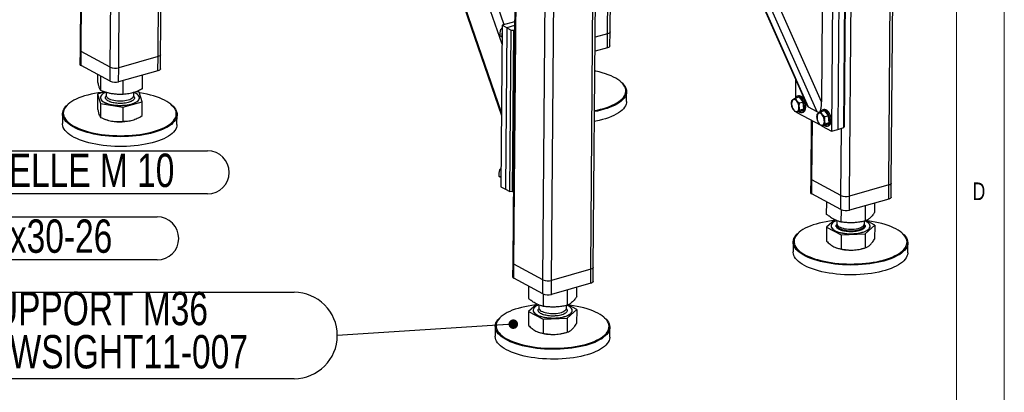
# Model space of a CAD drawing. Header units: millimetres. Extents: x 5 to 589, y 5 to 415.
# Tile 32 of 42: x 486 to 589, y 214 to 253. Entities that reach past the tile are written whole.
import ezdxf

# ---------------------------------------------------------------- set-up
doc = ezdxf.new("R2010")
doc.units = ezdxf.units.MM
doc.layers.add('NOTES', color=6, linetype='Continuous')
doc.layers.add('TRAIT-FORT', color=4, linetype='Continuous', lineweight=25)
doc.styles.add('SLDTEXTSTYLE0', font='TXT', dxfattribs={"width": 0.75})
doc.dimstyles.new('SLDDIMSTYLE2', dxfattribs={"dimtxt": 0.18, "dimasz": 1, "dimexe": 0, "dimexo": 0.0625, "dimgap": 0, "dimtad": 0, "dimtih": 1, "dimtoh": 1, "dimdec": 0, "dimrnd": 1e-09, "dimzin": 0, "dimdsep": 46, "dimtxsty": 'Standard', "dimblk1": 'DOT', "dimblk2": 'DOT', "dimsah": 1, "dimcen": 0.09, "dimadec": 0, "dimazin": 0, "dimtfac": 1, "dimtdec": 0, "dimtofl": 0, "dimtmove": 0, "dimatfit": 3, "dimldrblk": 'DOT', "dimfxl": 1, "dimfrac": 2, "dimtolj": 1, "dimtzin": 0, "dimarcsym": 0})

# ---------------------------------------------------------------- blocks, each defined once
blk = doc.blocks.new('SW_NOTE_20')
at = {"layer": 'NOTES', "color": 0}
for p, q in [((-47.17, 4.53), (-4.53, 4.53)), ((-4.53, -4.53), (-47.17, -4.53))]:
    blk.add_line(p, q, dxfattribs=at)
for centre, start, end in [((-47.17, 0), 90, 270), ((-4.53, 0), 270, 90)]:
    blk.add_arc(centre, 4.53, start, end, dxfattribs=at)
at = {"layer": 'NOTES', "color": 0, "char_height": 3.5, "attachment_point": 2, "style": 'SLDTEXTSTYLE0'}
for s, insert in [('SUPPORT M36', (-25.93, 4.58)), ('FAU-WSIGHT11-007', (-25.94, 0.05))]:
    blk.add_mtext(s, dxfattribs=dict(at, insert=insert))
blk = doc.blocks.new('_Dot')
at = {"color": 0, "linetype": 'ByBlock', "lineweight": -2}
blk.add_line((-0.5, 0), (-1, 0), dxfattribs=at)
at = {"color": 0, "linetype": 'ByBlock', "const_width": 0.5}
blk.add_lwpolyline([(-0.25, 0, 1), (0.25, 0, 1)], format="xyb", close=True, dxfattribs=at)
blk = doc.blocks.new('SW_NOTE_21')
at = {"layer": 'NOTES', "color": 0}
for p, q in [((0, 0.05), (37.23, 0.05)), ((37.23, -4.48), (0, -4.48))]:
    blk.add_line(p, q, dxfattribs=at)
for centre, start, end in [((0, -2.22), 90, 270), ((37.23, -2.22), 270, 90)]:
    blk.add_arc(centre, 2.26, start, end, dxfattribs=at)
at = {"layer": 'NOTES', "color": 0, "insert": (18.68, -0.23), "char_height": 3.5, "attachment_point": 2, "style": 'SLDTEXTSTYLE0'}
blk.add_mtext('VIS H M10x30-26', dxfattribs=at)
blk = doc.blocks.new('SW_NOTE_22')
at = {"layer": 'NOTES', "color": 0}
for p, q in [((0, 0.05), (34.34, 0.05)), ((34.34, -4.48), (0, -4.48))]:
    blk.add_line(p, q, dxfattribs=at)
for centre, start, end in [((0, -2.22), 90, 270), ((34.34, -2.22), 270, 90)]:
    blk.add_arc(centre, 2.26, start, end, dxfattribs=at)
at = {"layer": 'NOTES', "color": 0, "insert": (17.01, -0.25), "char_height": 3.5, "attachment_point": 2, "style": 'SLDTEXTSTYLE0'}
blk.add_mtext('RONDELLE M 10', dxfattribs=at)

msp = doc.modelspace()

# ---------------------------------------------------------------- linework, layer by layer
at = {"color": 7, "linetype": 'Continuous', "lineweight": 18}
for p, q in [((589, 5), (589, 415)), ((584, 10), (584, 410))]:
    msp.add_line(p, q, dxfattribs=at)
at = {"layer": 'TRAIT-FORT', "color": 4, "linetype": 'Continuous', "lineweight": 25}
for p, q in [((492.608, 306.239), (492.167, 250.039)), ((492.292, 249.888), (492.734, 306.171)), ((500.346, 249.358), (500.79, 305.85)), ((500.606, 249.558), (501.048, 305.839)), ((495.332, 248.251), (495.773, 304.382)), ((496.227, 248.192), (496.673, 304.949)), ((518.021, 296.522), (536.318, 243.197)), ((536.321, 243.516), (518.158, 296.449)), ((536.377, 250.678), (521.242, 294.789)), ((536.618, 252.707), (522.392, 294.17)), ((576.897, 235.904), (577.34, 292.396)), ((577.157, 236.103), (577.599, 292.385)), ((572.778, 234.737), (573.223, 291.494)), ((569.405, 243.566), (550.531, 286.034)), ((569.855, 244.638), (551.196, 286.624)), ((550.246, 284.989), (568.387, 244.17)), ((568.502, 244.052), (550.302, 285.004)), ((537.943, 283.946), (537.502, 227.746)), ((537.627, 227.595), (538.069, 283.879)), ((547.439, 251.763), (547.694, 284.266)), ((547.699, 251.962), (547.953, 284.339)), ((541.563, 225.899), (542.009, 282.656)), ((545.682, 227.066), (546.126, 283.558)), ((545.942, 227.265), (546.384, 283.547)), ((540.668, 225.958), (541.109, 282.089)), ((572.358, 258.923), (572.226, 242.001)), ((571.038, 258.471), (570.905, 241.548)), ((571.681, 258.653), (571.548, 241.731)), ((572.192, 241.913), (572.325, 258.836)), ((569.93, 254.158), (569.855, 244.638)), ((537.7, 253.014), (536.392, 252.643)), ((536.392, 252.643), (536.26, 235.72)), ((536.389, 252.195), (536.276, 252.256)), ((536.868, 252.387), (536.392, 252.643)), ((536.868, 252.387), (536.735, 235.465)), ((537.697, 252.622), (536.868, 252.387)), ((536.868, 252.387), (537.343, 252.132)), ((537.21, 235.209), (537.343, 252.132)), ((537.343, 252.132), (537.566, 252.117)), ((537.566, 252.117), (537.434, 235.194)), ((537.566, 252.117), (537.694, 252.153)), ((547.439, 251.763), (546.131, 251.393)), ((547.427, 250.291), (547.439, 251.763)), ((547.687, 250.491), (547.699, 251.962)), ((536.372, 251.42), (536.192, 251.517)), ((492.167, 250.039), (492.155, 248.567)), ((492.28, 248.416), (492.292, 249.888)), ((495.332, 248.251), (492.292, 249.888)), ((547.427, 250.291), (546.12, 249.921)), ((500.346, 249.358), (496.227, 248.192)), ((500.335, 247.887), (500.346, 249.358)), ((500.595, 248.086), (500.606, 249.558)), ((495.321, 246.779), (492.28, 248.416)), ((495.321, 246.779), (495.332, 248.251)), ((496.216, 246.72), (496.227, 248.192)), ((500.335, 247.887), (496.216, 246.72)), ((494.019, 246.79), (494.024, 247.477)), ((494.334, 245.798), (494.346, 247.304)), ((496.675, 245.395), (496.686, 246.854)), ((498.7, 245.984), (498.712, 247.427)), ((548.862, 246.691), (548.79, 246.751)), ((567.13, 246.998), (567.115, 245.024)), ((494.75, 245.656), (494.008, 245.441)), ((494.913, 245.609), (494.911, 245.297)), ((497.791, 245.274), (497.794, 245.6)), ((498.374, 245.626), (498.037, 245.684)), ((498.69, 244.635), (498.374, 245.626)), ((549.42, 244.651), (549.428, 245.681)), ((494.008, 245.441), (493.997, 243.981)), ((494.008, 245.441), (494.324, 244.449)), ((494.305, 245.069), (494.305, 245.054)), ((496.664, 244.046), (498.69, 244.635)), ((498.393, 245.022), (498.394, 245.036)), ((498.678, 243.175), (498.69, 244.635)), ((567.502, 245.103), (567.116, 244.993)), ((567.443, 245.238), (567.314, 245.202)), ((567.502, 245.103), (567.929, 244.59)), ((567.929, 244.59), (567.543, 244.481)), ((567.981, 243.843), (567.929, 244.59)), ((490.99, 244.431), (490.917, 244.371)), ((494.324, 244.449), (494.312, 242.989)), ((494.324, 244.449), (496.664, 244.046)), ((496.664, 244.046), (496.653, 242.586)), ((501.769, 244.286), (501.698, 244.347)), ((567.606, 243.607), (567.22, 243.498)), ((567.261, 243.51), (569.764, 242.163)), ((567.981, 243.843), (567.595, 243.733)), ((567.606, 243.607), (567.981, 243.843)), ((567.793, 243.508), (567.922, 243.545)), ((569.405, 243.566), (568.502, 244.052)), ((570.162, 243.67), (569.777, 243.561)), ((570.103, 243.806), (569.975, 243.769)), ((570.162, 243.67), (570.59, 243.158)), ((490.336, 243.371), (490.328, 242.34)), ((494.758, 242.804), (494.849, 242.77)), ((497.664, 242.7), (497.813, 242.747)), ((497.813, 242.747), (497.822, 242.75)), ((502.327, 242.246), (502.335, 243.276)), ((568.765, 242.7), (568.717, 236.584)), ((568.842, 236.433), (568.891, 242.633)), ((570.59, 243.158), (570.204, 243.049)), ((570.642, 242.41), (570.256, 242.301)), ((570.266, 242.175), (570.642, 242.41)), ((570.642, 242.41), (570.59, 243.158)), ((570.266, 242.175), (569.881, 242.066)), ((569.922, 242.077), (570.905, 241.548)), ((570.454, 242.076), (570.583, 242.112)), ((570.905, 241.548), (571.548, 241.731)), ((571.548, 241.731), (572.192, 241.913)), ((571.883, 234.796), (571.938, 241.841)), ((572.226, 242.001), (572.192, 241.913)), ((536.273, 237.479), (536.16, 237.54)), ((536.257, 236.704), (536.077, 236.801)), ((568.717, 236.584), (568.705, 235.113)), ((568.83, 234.962), (568.842, 236.433)), ((571.883, 234.796), (568.842, 236.433)), ((536.26, 235.72), (536.735, 235.465)), ((536.735, 235.465), (537.21, 235.209)), ((537.434, 235.194), (537.21, 235.209)), ((537.561, 235.23), (537.434, 235.194)), ((576.897, 235.904), (572.778, 234.737)), ((576.885, 234.432), (576.897, 235.904)), ((577.145, 234.632), (577.157, 236.103)), ((571.871, 233.325), (568.83, 234.962)), ((571.871, 233.325), (571.883, 234.796)), ((572.766, 233.266), (572.778, 234.737)), ((576.885, 234.432), (572.766, 233.266)), ((570.389, 232.825), (570.399, 234.117)), ((571.923, 232.02), (571.933, 233.296)), ((574.443, 232.127), (574.456, 233.744)), ((575.431, 233.039), (575.438, 234.022)), ((571.23, 232.262), (570.379, 231.476)), ((571.464, 232.16), (571.461, 231.842)), ((574.341, 231.82), (574.343, 232.107)), ((575.42, 231.69), (574.517, 232.165)), ((570.379, 231.476), (570.367, 230.016)), ((570.379, 231.476), (571.912, 230.671)), ((570.855, 231.614), (570.855, 231.599)), ((574.433, 230.778), (575.42, 231.69)), ((574.944, 231.567), (574.944, 231.582)), ((575.42, 231.69), (575.408, 230.23)), ((567.541, 230.976), (567.468, 230.917)), ((571.912, 230.671), (571.901, 229.211)), ((571.912, 230.671), (574.433, 230.778)), ((574.433, 230.778), (574.421, 229.318)), ((578.32, 230.831), (578.248, 230.892)), ((566.886, 229.916), (566.878, 228.886)), ((571.372, 229.326), (571.4, 229.316)), ((574.363, 229.293), (574.516, 229.346)), ((578.878, 228.792), (578.886, 229.822)), ((537.502, 227.746), (537.49, 226.275)), ((537.616, 226.124), (537.627, 227.595)), ((540.668, 225.958), (537.627, 227.595)), ((545.682, 227.066), (541.563, 225.899)), ((545.67, 225.594), (545.682, 227.066)), ((545.93, 225.794), (545.942, 227.265)), ((540.656, 224.487), (537.616, 226.124)), ((540.656, 224.487), (540.668, 225.958)), ((539.175, 223.987), (539.185, 225.279)), ((541.551, 224.428), (541.563, 225.899)), ((545.67, 225.594), (541.551, 224.428)), ((543.228, 223.289), (543.241, 224.906)), ((544.216, 224.201), (544.224, 225.184)), ((540.708, 223.182), (540.718, 224.458)), ((540.015, 223.424), (539.164, 222.638)), ((540.249, 223.322), (540.247, 223.004)), ((543.126, 222.982), (543.129, 223.269)), ((543.218, 221.94), (544.205, 222.852)), ((544.205, 222.852), (543.302, 223.327)), ((544.205, 222.852), (544.194, 221.392)), ((536.326, 222.138), (536.253, 222.079)), ((539.164, 222.638), (539.152, 221.178)), ((539.164, 222.638), (540.697, 221.833)), ((539.64, 222.776), (539.64, 222.761)), ((540.697, 221.833), (540.686, 220.373)), ((540.697, 221.833), (543.218, 221.94)), ((543.218, 221.94), (543.206, 220.48)), ((543.729, 222.729), (543.729, 222.744)), ((547.105, 221.993), (547.033, 222.054)), ((535.671, 221.078), (535.663, 220.048)), ((547.663, 219.954), (547.671, 220.984)), ((540.157, 220.488), (540.185, 220.478)), ((543.148, 220.455), (543.301, 220.508))]:
    msp.add_line(p, q, dxfattribs=at)
at = {"layer": 'TRAIT-FORT', "color": 4, "linetype": 'Continuous', "lineweight": 25, "flags": 128}
for points in [[(547.699, 251.962), (547.692, 251.926), (547.661, 251.878), (547.607, 251.834), (547.532, 251.795), (547.439, 251.763)], [(547.699, 251.962), (547.692, 251.926), (547.661, 251.878), (547.607, 251.834), (547.532, 251.795), (547.439, 251.763)], [(547.687, 250.491), (547.68, 250.454), (547.649, 250.407), (547.596, 250.363), (547.521, 250.324), (547.427, 250.291)], [(500.606, 249.558), (500.599, 249.521), (500.568, 249.474), (500.515, 249.43), (500.44, 249.391), (500.346, 249.358)], [(500.606, 249.558), (500.599, 249.521), (500.568, 249.474), (500.515, 249.43), (500.44, 249.391), (500.346, 249.358)], [(500.595, 248.086), (500.588, 248.05), (500.557, 248.002), (500.503, 247.958), (500.428, 247.919), (500.335, 247.887)], [(546.071, 243.705), (546.35, 243.761), (546.698, 243.843), (547.031, 243.934), (547.346, 244.033), (547.643, 244.142), (547.92, 244.258), (548.175, 244.381), (548.408, 244.512), (548.617, 244.648), (548.801, 244.79), (548.96, 244.937), (549.092, 245.088), (549.198, 245.242), (549.276, 245.399), (549.326, 245.558), (549.348, 245.718), (549.341, 245.878), (549.307, 246.038), (549.244, 246.197), (549.154, 246.354), (549.037, 246.509), (548.892, 246.66), (548.722, 246.807), (548.527, 246.949), (548.307, 247.086), (548.064, 247.216), (547.799, 247.34), (547.513, 247.457), (547.208, 247.565), (546.884, 247.666), (546.544, 247.757), (546.19, 247.839), (546.104, 247.857)], [(548.862, 246.691), (548.966, 246.598), (549.112, 246.445), (549.231, 246.288), (549.322, 246.129), (549.386, 245.968), (549.421, 245.806), (549.427, 245.643), (549.405, 245.481), (549.354, 245.32), (549.275, 245.161), (549.168, 245.005), (549.034, 244.852), (548.873, 244.703), (548.686, 244.559), (548.475, 244.421), (548.239, 244.289), (547.98, 244.163), (547.699, 244.046), (547.398, 243.936), (547.079, 243.835), (546.741, 243.743), (546.388, 243.66), (546.07, 243.596)], [(494.696, 245.641), (494.44, 245.611), (494.057, 245.557), (493.686, 245.492), (493.327, 245.418), (492.982, 245.334), (492.654, 245.241), (492.343, 245.139), (492.051, 245.029), (491.779, 244.911), (491.529, 244.785), (491.302, 244.653), (491.1, 244.515), (490.922, 244.372), (490.769, 244.224), (490.644, 244.073), (490.545, 243.918), (490.474, 243.76), (490.431, 243.601), (490.416, 243.441), (490.43, 243.28), (490.471, 243.12), (490.541, 242.962)], [(490.541, 242.962), (490.638, 242.805), (490.762, 242.652), (490.913, 242.502), (491.089, 242.356), (491.291, 242.215), (491.517, 242.08), (491.765, 241.951), (492.036, 241.829), (492.327, 241.714), (492.637, 241.607), (492.964, 241.509), (493.308, 241.42), (493.666, 241.341), (494.037, 241.271), (494.419, 241.211), (494.81, 241.162), (495.208, 241.123), (495.612, 241.096), (496.019, 241.079), (496.427, 241.073), (496.835, 241.078), (497.241, 241.095), (497.643, 241.122), (498.038, 241.16), (498.425, 241.209), (498.802, 241.268), (499.168, 241.337), (499.52, 241.417), (499.856, 241.505), (500.176, 241.603), (500.478, 241.709), (500.76, 241.823), (501.021, 241.945), (501.259, 242.074), (501.474, 242.209), (501.665, 242.349), (501.83, 242.495), (501.969, 242.645), (502.081, 242.798), (502.166, 242.955), (502.223, 243.113), (502.252, 243.273), (502.253, 243.434), (502.225, 243.594), (502.17, 243.753), (502.087, 243.911), (501.976, 244.066), (501.838, 244.218), (501.675, 244.366), (501.485, 244.509), (501.272, 244.647), (501.034, 244.78), (500.775, 244.905), (500.494, 245.024), (500.193, 245.134), (499.874, 245.237), (499.538, 245.33), (499.187, 245.415), (498.822, 245.489), (498.446, 245.554), (498.395, 245.562)], [(494.878, 245.619), (494.742, 245.559), (494.603, 245.482), (494.49, 245.398), (494.402, 245.31), (494.342, 245.219), (494.31, 245.125), (494.307, 245.03), (494.332, 244.935), (494.386, 244.842), (494.467, 244.752), (494.575, 244.666), (494.707, 244.585), (494.863, 244.511), (495.039, 244.445), (495.234, 244.387), (495.444, 244.339), (495.668, 244.3), (495.9, 244.273), (496.139, 244.256), (496.381, 244.25), (496.623, 244.255), (496.861, 244.272), (497.091, 244.3), (497.311, 244.338), (497.518, 244.386), (497.708, 244.444), (497.879, 244.51), (498.029, 244.584), (498.155, 244.664), (498.256, 244.75), (498.329, 244.84), (498.376, 244.933), (498.393, 245.028), (498.382, 245.123), (498.343, 245.217), (498.275, 245.309), (498.181, 245.397), (498.06, 245.48), (497.916, 245.557), (497.809, 245.605)], [(494.305, 245.054), (494.307, 245.015), (494.332, 244.92), (494.386, 244.827), (494.467, 244.737), (494.575, 244.651), (494.707, 244.571), (494.863, 244.497), (495.039, 244.43), (495.234, 244.373), (495.444, 244.324), (495.667, 244.286), (495.9, 244.258), (496.139, 244.241), (496.381, 244.235), (496.623, 244.241), (496.86, 244.257), (497.091, 244.285), (497.311, 244.323), (497.518, 244.372), (497.708, 244.429), (497.879, 244.495), (498.029, 244.569), (498.155, 244.649), (498.255, 244.735), (498.329, 244.825), (498.375, 244.918), (498.393, 245.013), (498.393, 245.022)], [(494.911, 245.297), (494.922, 245.225), (494.961, 245.147), (495.027, 245.072), (495.118, 245.001), (495.234, 244.936), (495.371, 244.878), (495.528, 244.827), (495.7, 244.785), (495.885, 244.754), (496.079, 244.732), (496.279, 244.721), (496.48, 244.722), (496.678, 244.733), (496.87, 244.755), (497.052, 244.787), (497.22, 244.829), (497.371, 244.88), (497.503, 244.939), (497.612, 245.004), (497.696, 245.075), (497.755, 245.15), (497.786, 245.228), (497.791, 245.274)], [(549.42, 244.651), (549.411, 244.532), (549.375, 244.37), (549.31, 244.21), (549.217, 244.052), (549.097, 243.898), (548.949, 243.747), (548.775, 243.6), (548.576, 243.459), (548.352, 243.324), (548.104, 243.195), (547.834, 243.074), (547.543, 242.96), (547.233, 242.854), (546.904, 242.757), (546.559, 242.67), (546.198, 242.592), (546.062, 242.566)], [(566.722, 244.359), (566.739, 244.228), (566.772, 244.098), (566.82, 243.972), (566.88, 243.858), (566.95, 243.761), (567.026, 243.683), (567.106, 243.63), (567.186, 243.602), (567.262, 243.602), (567.331, 243.629), (567.39, 243.682), (567.437, 243.759), (567.469, 243.857), (567.485, 243.971), (567.485, 244.096), (567.467, 244.227), (567.434, 244.357), (567.387, 244.483), (567.327, 244.597), (567.257, 244.694), (567.18, 244.772), (567.101, 244.825), (567.021, 244.853), (566.945, 244.853), (566.876, 244.826), (566.816, 244.773), (566.77, 244.696), (566.737, 244.598), (566.721, 244.484), (566.722, 244.359)], [(567.497, 243.577), (567.553, 243.543), (567.646, 243.507), (567.737, 243.499), (567.821, 243.518), (567.897, 243.564), (567.962, 243.635), (568.014, 243.73), (568.051, 243.845), (568.072, 243.976), (568.076, 244.119), (568.063, 244.27), (568.035, 244.424), (567.99, 244.575), (567.932, 244.719), (567.862, 244.852), (567.781, 244.969), (567.693, 245.066), (567.601, 245.14), (567.508, 245.189), (567.415, 245.211), (567.328, 245.205), (567.247, 245.172), (567.176, 245.113), (567.118, 245.03), (567.097, 244.988)], [(567.922, 243.545), (567.95, 243.554), (568.026, 243.6), (568.091, 243.672), (568.142, 243.767), (568.179, 243.881), (568.2, 244.012), (568.205, 244.156), (568.192, 244.307), (568.163, 244.46), (568.119, 244.612), (568.061, 244.756), (567.99, 244.888), (567.91, 245.005), (567.822, 245.102), (567.73, 245.176), (567.636, 245.225), (567.544, 245.247), (567.456, 245.242), (567.443, 245.238)], [(490.462, 242.882), (490.391, 243.043), (490.349, 243.205), (490.336, 243.368), (490.351, 243.53), (490.394, 243.691), (490.466, 243.851), (490.566, 244.008), (490.694, 244.162), (490.848, 244.312), (490.917, 244.371)], [(501.769, 244.286), (501.912, 244.155), (502.052, 244.001), (502.164, 243.844), (502.248, 243.684), (502.304, 243.523), (502.332, 243.36), (502.331, 243.198), (502.302, 243.036), (502.244, 242.875), (502.158, 242.717), (502.045, 242.561), (501.904, 242.409), (501.736, 242.262), (501.543, 242.119), (501.325, 241.982), (501.084, 241.852), (500.819, 241.729), (500.533, 241.613), (500.228, 241.505), (499.903, 241.406), (499.562, 241.316), (499.205, 241.236), (498.835, 241.166), (498.453, 241.106), (498.06, 241.056), (497.66, 241.018), (497.253, 240.99), (496.842, 240.973), (496.428, 240.968), (496.014, 240.974), (495.601, 240.991), (495.192, 241.019), (494.789, 241.058), (494.392, 241.108), (494.005, 241.169), (493.629, 241.239), (493.266, 241.32), (492.918, 241.41), (492.586, 241.51), (492.272, 241.618), (491.977, 241.734), (491.703, 241.858), (491.451, 241.988), (491.222, 242.125), (491.018, 242.268), (490.839, 242.416), (490.686, 242.568), (490.56, 242.724), (490.462, 242.882), (490.462, 242.882)], [(570.158, 242.144), (570.214, 242.11), (570.307, 242.075), (570.397, 242.066), (570.482, 242.085), (570.558, 242.132), (570.623, 242.203), (570.674, 242.298), (570.711, 242.412), (570.732, 242.543), (570.737, 242.687), (570.724, 242.838), (570.695, 242.991), (570.651, 243.143), (570.593, 243.287), (570.522, 243.42), (570.442, 243.536), (570.354, 243.633), (570.262, 243.707), (570.168, 243.756), (570.076, 243.778), (569.988, 243.773), (569.908, 243.74), (569.837, 243.681), (569.779, 243.598), (569.758, 243.556)], [(570.583, 242.112), (570.611, 242.122), (570.686, 242.168), (570.751, 242.239), (570.803, 242.334), (570.84, 242.449), (570.861, 242.58), (570.865, 242.723), (570.853, 242.874), (570.824, 243.028), (570.78, 243.179), (570.721, 243.323), (570.651, 243.456), (570.571, 243.573), (570.483, 243.67), (570.391, 243.744), (570.297, 243.793), (570.205, 243.815), (570.117, 243.809), (570.103, 243.806)], [(569.383, 242.927), (569.4, 242.796), (569.433, 242.665), (569.481, 242.54), (569.541, 242.426), (569.61, 242.328), (569.687, 242.251), (569.767, 242.197), (569.846, 242.17), (569.922, 242.169), (569.992, 242.197), (570.051, 242.25), (570.098, 242.327), (570.13, 242.425), (570.146, 242.538), (570.145, 242.663), (570.128, 242.794), (570.095, 242.925), (570.047, 243.05), (569.987, 243.164), (569.918, 243.262), (569.841, 243.339), (569.761, 243.393), (569.682, 243.421), (569.605, 243.421), (569.536, 243.394), (569.477, 243.34), (569.43, 243.263), (569.398, 243.165), (569.382, 243.052), (569.383, 242.927)], [(502.327, 242.246), (502.312, 242.087), (502.269, 241.925), (502.197, 241.766), (502.097, 241.609), (501.97, 241.455), (501.815, 241.305), (501.635, 241.16), (501.429, 241.02), (501.199, 240.886), (500.946, 240.759), (500.671, 240.64), (500.375, 240.528), (500.06, 240.424), (499.727, 240.33), (499.377, 240.245), (499.014, 240.17), (498.637, 240.104), (498.25, 240.05), (497.853, 240.005), (497.449, 239.972), (497.04, 239.95), (496.627, 239.939), (496.213, 239.939), (495.799, 239.951), (495.388, 239.973), (494.982, 240.007), (494.581, 240.052), (494.189, 240.107), (493.808, 240.173), (493.438, 240.248), (493.082, 240.334), (492.742, 240.429), (492.418, 240.533), (492.114, 240.645), (491.829, 240.765), (491.566, 240.892), (491.325, 241.026), (491.109, 241.166), (490.917, 241.311), (490.751, 241.461), (490.612, 241.615), (490.499, 241.773), (490.415, 241.932), (490.359, 242.094), (490.331, 242.256), (490.328, 242.34)], [(577.157, 236.103), (577.149, 236.067), (577.119, 236.019), (577.065, 235.975), (576.99, 235.936), (576.897, 235.904)], [(577.157, 236.103), (577.149, 236.067), (577.119, 236.019), (577.065, 235.975), (576.99, 235.936), (576.897, 235.904)], [(577.145, 234.632), (577.138, 234.595), (577.107, 234.548), (577.053, 234.503), (576.978, 234.464), (576.885, 234.432)], [(571.133, 232.174), (571.087, 232.168), (570.702, 232.117), (570.328, 232.055), (569.966, 231.983), (569.617, 231.901), (569.285, 231.811), (568.969, 231.711), (568.672, 231.602), (568.395, 231.486), (568.14, 231.363), (567.907, 231.232), (567.698, 231.096), (567.514, 230.954), (567.355, 230.807), (567.223, 230.656), (567.117, 230.502), (567.04, 230.345), (566.99, 230.186), (566.968, 230.026), (566.974, 229.866), (567.008, 229.706), (567.071, 229.547), (567.161, 229.39), (567.279, 229.235), (567.423, 229.084), (567.593, 228.937), (567.788, 228.795), (568.008, 228.658), (568.251, 228.528), (568.516, 228.404), (568.802, 228.287), (569.108, 228.179), (569.431, 228.079), (569.771, 227.987), (570.126, 227.905), (570.493, 227.833), (570.873, 227.771), (571.262, 227.719), (571.658, 227.677), (572.061, 227.647), (572.467, 227.627), (572.875, 227.619), (573.284, 227.621), (573.69, 227.635), (574.093, 227.659)], [(571.016, 231.922), (570.935, 231.833), (570.882, 231.741), (570.857, 231.646), (570.861, 231.551), (570.893, 231.457), (570.954, 231.364), (571.042, 231.275), (571.156, 231.191), (571.294, 231.112), (571.455, 231.04), (571.636, 230.975), (571.835, 230.92), (572.049, 230.874), (572.275, 230.838), (572.51, 230.813), (572.75, 230.799), (572.992, 230.796), (573.233, 230.804), (573.469, 230.824), (573.697, 230.854), (573.914, 230.895), (574.117, 230.945), (574.303, 231.005), (574.469, 231.073), (574.613, 231.149), (574.733, 231.231), (574.827, 231.318), (574.894, 231.409), (574.933, 231.502), (574.943, 231.597), (574.925, 231.692), (574.879, 231.786), (574.804, 231.877), (574.703, 231.964), (574.577, 232.046), (574.444, 232.113)], [(574.093, 227.659), (574.49, 227.695), (574.879, 227.741), (575.259, 227.798), (575.628, 227.865), (575.983, 227.941), (576.324, 228.028), (576.648, 228.123), (576.955, 228.227), (577.242, 228.34), (577.508, 228.46), (577.752, 228.587), (577.973, 228.72), (578.17, 228.859), (578.342, 229.004), (578.487, 229.153), (578.606, 229.305), (578.698, 229.461), (578.762, 229.619), (578.798, 229.779), (578.806, 229.939), (578.785, 230.099), (578.737, 230.259), (578.66, 230.417), (578.556, 230.573), (578.425, 230.726), (578.268, 230.875), (578.085, 231.019), (577.877, 231.159), (577.646, 231.293), (577.392, 231.42), (577.116, 231.54), (576.82, 231.653), (576.506, 231.757), (576.174, 231.853), (575.826, 231.94), (575.465, 232.017), (575.091, 232.084), (574.707, 232.142), (574.514, 232.166)], [(570.855, 231.599), (570.861, 231.537), (570.893, 231.442), (570.954, 231.35), (571.042, 231.261), (571.156, 231.176), (571.294, 231.097), (571.455, 231.025), (571.636, 230.961), (571.835, 230.905), (572.049, 230.859), (572.275, 230.823), (572.51, 230.798), (572.75, 230.784), (572.992, 230.781), (573.233, 230.789), (573.469, 230.809), (573.697, 230.839), (573.914, 230.88), (574.117, 230.931), (574.303, 230.99), (574.469, 231.059), (574.613, 231.134), (574.733, 231.216), (574.827, 231.303), (574.894, 231.394), (574.933, 231.487), (574.944, 231.567)], [(571.461, 231.842), (571.462, 231.829), (571.48, 231.751), (571.525, 231.673), (571.598, 231.599), (571.695, 231.53), (571.817, 231.466), (571.959, 231.41), (572.12, 231.361), (572.296, 231.322), (572.483, 231.293), (572.679, 231.274), (572.879, 231.266), (573.08, 231.269), (573.277, 231.283), (573.467, 231.307), (573.646, 231.342), (573.81, 231.386), (573.957, 231.439), (574.083, 231.5), (574.186, 231.567), (574.264, 231.639), (574.315, 231.715), (574.339, 231.793), (574.341, 231.82)], [(571.475, 231.762), (571.465, 231.729), (571.462, 231.65), (571.487, 231.572), (571.54, 231.495), (571.618, 231.422), (571.722, 231.354), (571.849, 231.292), (571.996, 231.237), (572.161, 231.191), (572.34, 231.154)], [(572.34, 231.154), (572.53, 231.128), (572.728, 231.112), (572.928, 231.106), (573.128, 231.112), (573.324, 231.129), (573.511, 231.156), (573.687, 231.193), (573.847, 231.239), (573.989, 231.294), (574.109, 231.357), (574.206, 231.425), (574.278, 231.498), (574.323, 231.575), (574.34, 231.653), (574.329, 231.732), (574.326, 231.74)], [(574.109, 227.555), (573.701, 227.53), (573.289, 227.516), (572.875, 227.514), (572.461, 227.522), (572.049, 227.542), (571.641, 227.573), (571.239, 227.615), (570.845, 227.668), (570.461, 227.731), (570.088, 227.804), (569.728, 227.887), (569.384, 227.98), (569.056, 228.081), (568.746, 228.192), (568.457, 228.31), (568.188, 228.435), (567.942, 228.567), (567.719, 228.706), (567.521, 228.85), (567.348, 228.999), (567.202, 229.152), (567.083, 229.309), (566.992, 229.468), (566.928, 229.629), (566.893, 229.791), (566.887, 229.954), (566.909, 230.116), (566.96, 230.277), (567.039, 230.436), (567.146, 230.592), (567.28, 230.745), (567.441, 230.894), (567.468, 230.917)], [(578.32, 230.831), (578.34, 230.814), (578.5, 230.663), (578.632, 230.508), (578.738, 230.35), (578.815, 230.19), (578.864, 230.028), (578.885, 229.865), (578.877, 229.703), (578.841, 229.541), (578.776, 229.381), (578.683, 229.223), (578.562, 229.068), (578.415, 228.917), (578.241, 228.771), (578.041, 228.63), (577.817, 228.495), (577.57, 228.366), (577.3, 228.244), (577.009, 228.131), (576.698, 228.025), (576.37, 227.928), (576.024, 227.841), (575.664, 227.763), (575.291, 227.695), (574.906, 227.638), (574.511, 227.591), (574.109, 227.555)], [(578.878, 228.792), (578.876, 228.754), (578.854, 228.592), (578.804, 228.431), (578.725, 228.272), (578.618, 228.115), (578.484, 227.962), (578.323, 227.814), (578.136, 227.67), (577.924, 227.531), (577.688, 227.399), (577.429, 227.274), (577.149, 227.156), (576.848, 227.047), (576.528, 226.945), (576.191, 226.853), (575.838, 226.771), (575.471, 226.698), (575.091, 226.635), (574.701, 226.583), (574.303, 226.542), (573.897, 226.511), (573.487, 226.492), (573.074, 226.484), (572.659, 226.487), (572.246, 226.501), (571.836, 226.526), (571.431, 226.563), (571.033, 226.61), (570.643, 226.668), (570.264, 226.736), (569.898, 226.814), (569.546, 226.902), (569.21, 226.999), (568.891, 227.105), (568.591, 227.22), (568.312, 227.341), (568.054, 227.47), (567.819, 227.606), (567.609, 227.747), (567.423, 227.894), (567.264, 228.045), (567.131, 228.2), (567.026, 228.358), (566.948, 228.518), (566.899, 228.68), (566.879, 228.842), (566.878, 228.886)], [(545.942, 227.265), (545.935, 227.229), (545.904, 227.181), (545.85, 227.137), (545.775, 227.098), (545.682, 227.066)], [(545.942, 227.265), (545.935, 227.229), (545.904, 227.181), (545.85, 227.137), (545.775, 227.098), (545.682, 227.066)], [(545.93, 225.794), (545.923, 225.757), (545.892, 225.71), (545.839, 225.665), (545.764, 225.626), (545.67, 225.594)], [(539.919, 223.336), (539.872, 223.33), (539.487, 223.279), (539.113, 223.217), (538.751, 223.145), (538.403, 223.063), (538.07, 222.973), (537.754, 222.873), (537.457, 222.764), (537.181, 222.648), (536.925, 222.525), (536.693, 222.394), (536.483, 222.258), (536.299, 222.116), (536.14, 221.969), (536.008, 221.818), (535.903, 221.664), (535.825, 221.507), (535.775, 221.348), (535.753, 221.188), (535.759, 221.028), (535.794, 220.868), (535.856, 220.709), (535.946, 220.552), (536.064, 220.397), (536.208, 220.246), (536.378, 220.099), (536.574, 219.957), (536.793, 219.82), (537.036, 219.69), (537.302, 219.566), (537.587, 219.449), (537.893, 219.341), (538.216, 219.241), (538.556, 219.149), (538.911, 219.067), (539.279, 218.995), (539.658, 218.933), (540.047, 218.881), (540.443, 218.839), (540.846, 218.809), (541.252, 218.789), (541.661, 218.781), (542.069, 218.783), (542.476, 218.797), (542.878, 218.821)], [(539.801, 223.084), (539.72, 222.995), (539.667, 222.903), (539.642, 222.808), (539.646, 222.713), (539.679, 222.619), (539.739, 222.526), (539.827, 222.437), (539.941, 222.353), (540.079, 222.274), (540.24, 222.202), (540.422, 222.137), (540.621, 222.082), (540.835, 222.036), (541.061, 222), (541.295, 221.975), (541.535, 221.961), (541.777, 221.958), (542.018, 221.966), (542.255, 221.985), (542.483, 222.016), (542.7, 222.057), (542.903, 222.107), (543.088, 222.167), (543.254, 222.235), (543.398, 222.311), (543.518, 222.393), (543.612, 222.48), (543.679, 222.571), (543.718, 222.664), (543.729, 222.759), (543.711, 222.854), (543.664, 222.948), (543.59, 223.039), (543.489, 223.126), (543.362, 223.208), (543.229, 223.275)], [(540.247, 223.004), (540.247, 222.991), (540.265, 222.913), (540.31, 222.835), (540.383, 222.761), (540.481, 222.692), (540.602, 222.628), (540.744, 222.572), (540.905, 222.523), (541.081, 222.484), (541.269, 222.455), (541.464, 222.436), (541.665, 222.428), (541.865, 222.431), (542.062, 222.445), (542.252, 222.469), (542.431, 222.504), (542.595, 222.548), (542.742, 222.601), (542.868, 222.662), (542.971, 222.729), (543.049, 222.801), (543.101, 222.877), (543.125, 222.955), (543.126, 222.982)], [(542.878, 218.821), (543.275, 218.857), (543.665, 218.903), (544.044, 218.96), (544.413, 219.027), (544.768, 219.103), (545.109, 219.19), (545.433, 219.285), (545.74, 219.389), (546.027, 219.502), (546.293, 219.622), (546.537, 219.749), (546.758, 219.882), (546.955, 220.021), (547.127, 220.166), (547.272, 220.315), (547.391, 220.467), (547.483, 220.623), (547.547, 220.781), (547.583, 220.941), (547.591, 221.101), (547.57, 221.261), (547.522, 221.421), (547.446, 221.579), (547.342, 221.735), (547.211, 221.888), (547.053, 222.037), (546.87, 222.181), (546.663, 222.321), (546.431, 222.455), (546.177, 222.582), (545.901, 222.702), (545.605, 222.815), (545.291, 222.919), (544.959, 223.015), (544.612, 223.102), (544.25, 223.179), (543.876, 223.246), (543.492, 223.304), (543.3, 223.328)], [(542.894, 218.717), (542.486, 218.692), (542.074, 218.678), (541.66, 218.676), (541.246, 218.684), (540.834, 218.704), (540.426, 218.735), (540.024, 218.777), (539.63, 218.83), (539.246, 218.893), (538.873, 218.966), (538.513, 219.049), (538.169, 219.142), (537.841, 219.243), (537.532, 219.354), (537.242, 219.472), (536.973, 219.597), (536.727, 219.729), (536.504, 219.868), (536.306, 220.012), (536.134, 220.161), (535.987, 220.314), (535.868, 220.471), (535.777, 220.63), (535.714, 220.791), (535.679, 220.953), (535.672, 221.116), (535.695, 221.278), (535.745, 221.439), (535.824, 221.598), (535.931, 221.754), (536.065, 221.907), (536.226, 222.056), (536.253, 222.079)], [(539.64, 222.761), (539.646, 222.699), (539.678, 222.604), (539.739, 222.512), (539.827, 222.423), (539.941, 222.338), (540.079, 222.259), (540.24, 222.187), (540.422, 222.123), (540.621, 222.067), (540.835, 222.021), (541.06, 221.985), (541.295, 221.96), (541.535, 221.946), (541.777, 221.943), (542.018, 221.951), (542.254, 221.971), (542.483, 222.001), (542.7, 222.042), (542.902, 222.093), (543.088, 222.152), (543.254, 222.221), (543.398, 222.296), (543.518, 222.378), (543.612, 222.465), (543.679, 222.556), (543.718, 222.649), (543.729, 222.729)], [(547.105, 221.993), (547.126, 221.976), (547.285, 221.825), (547.418, 221.67), (547.523, 221.512), (547.6, 221.352), (547.65, 221.19), (547.67, 221.027), (547.662, 220.865), (547.626, 220.703), (547.561, 220.543), (547.468, 220.385), (547.348, 220.23), (547.2, 220.079), (547.026, 219.933), (546.827, 219.792), (546.603, 219.657), (546.355, 219.528), (546.085, 219.406), (545.794, 219.293), (545.484, 219.187), (545.155, 219.09), (544.81, 219.003), (544.449, 218.925), (544.076, 218.857), (543.691, 218.8), (543.296, 218.753), (542.894, 218.717)], [(547.663, 219.954), (547.662, 219.916), (547.64, 219.754), (547.589, 219.593), (547.51, 219.434), (547.403, 219.277), (547.269, 219.124), (547.108, 218.976), (546.921, 218.832), (546.709, 218.693), (546.474, 218.561), (546.215, 218.436), (545.934, 218.318), (545.633, 218.209), (545.313, 218.107), (544.976, 218.015), (544.623, 217.933), (544.256, 217.86), (543.877, 217.797), (543.487, 217.745), (543.088, 217.704), (542.683, 217.673), (542.272, 217.654), (541.859, 217.646), (541.445, 217.649), (541.032, 217.663), (540.621, 217.688), (540.216, 217.725), (539.818, 217.772), (539.429, 217.83), (539.05, 217.898), (538.683, 217.976), (538.331, 218.064), (537.995, 218.161), (537.676, 218.267), (537.376, 218.382), (537.097, 218.503), (536.839, 218.632), (536.605, 218.768), (536.394, 218.909), (536.209, 219.056), (536.049, 219.207), (535.916, 219.362), (535.811, 219.52), (535.734, 219.68), (535.685, 219.842), (535.664, 220.004), (535.663, 220.048)]]:
    msp.add_lwpolyline(points, dxfattribs=at)
at = {"layer": 'TRAIT-FORT', "color": 4, "linetype": 'Continuous', "lineweight": 25}
for centre, radius, start, end in [((537.286, 251.611), 0.933, 164.77363, 194.32641), ((492.349, 250.062), 0.184, 187.42089, 251.93188), ((492.337, 248.591), 0.184, 187.42089, 251.93188), ((495.864, 249.499), 1.357, 246.935, 285.54037), ((495.852, 248.027), 1.357, 246.935, 285.54037), ((568.613, 244.275), 0.249, 204.90953, 243.51719), ((569.63, 244.024), 0.511, 243.86308, 272.51311), ((496.075, 246.206), 3.647, 250.37045, 260.63363), ((496.361, 247.632), 5.102, 260.06602, 284.79566), ((537.171, 236.895), 0.933, 164.77363, 194.32641), ((568.899, 236.608), 0.184, 187.42089, 251.93188), ((568.887, 235.136), 0.184, 187.42089, 251.93188), ((572.414, 236.044), 1.357, 246.935, 285.54037), ((572.403, 234.573), 1.357, 246.935, 285.54037), ((571.936, 230.831), 1.428, 110.36612, 130.13289), ((572.882, 233.77), 4.695, 251.59176, 273.38429), ((573.05, 233.29), 4.208, 271.49393, 288.18621), ((537.684, 227.77), 0.184, 187.42089, 251.93188), ((537.673, 226.298), 0.184, 187.42089, 251.93188), ((541.199, 227.206), 1.357, 246.935, 285.54037), ((541.188, 225.735), 1.357, 246.935, 285.54037), ((540.721, 221.993), 1.428, 110.36612, 130.13289), ((541.668, 224.932), 4.695, 251.59176, 273.38429), ((541.835, 224.452), 4.208, 271.49393, 288.18621)]:
    msp.add_arc(centre, radius, start, end, dxfattribs=at)
msp.add_ellipse((569.475, 244.843), major_axis=(-0.047, 1.425), ratio=0.264795, start_param=3.5025709, end_param=4.5595862, dxfattribs=at)
for points, knots in [([(536.192, 251.517), (536.188, 251.619), (536.182, 251.787), (536.21, 252.011), (536.244, 252.154), (536.269, 252.233), (536.276, 252.256)], [0, 0, 0, 0, 0.38554949, 0.63764185, 0.89654625, 1, 1, 1, 1]), ([(536.39, 252.376), (536.389, 252.375), (536.345, 252.337), (536.31, 252.295), (536.276, 252.256)], [0, 0, 0, 0, 0.0326759, 1, 1, 1, 1]), ([(536.382, 251.404), (536.348, 251.424), (536.276, 251.466), (536.221, 251.5), (536.192, 251.517)], [0, 0, 0, 0, 0.4797025, 1, 1, 1, 1]), ([(494.334, 245.798), (494.313, 245.836), (494.273, 245.907), (494.214, 246.05), (494.162, 246.208), (494.114, 246.381), (494.067, 246.569), (494.036, 246.714), (494.019, 246.79)], [0, 0, 0, 0, 0.2020684, 0.3826998, 0.5553146, 0.6929917, 0.8388942, 1, 1, 1, 1]), ([(496.675, 245.395), (496.518, 245.393), (496.222, 245.39), (495.787, 245.424), (495.4, 245.485), (495.042, 245.568), (494.695, 245.668), (494.459, 245.754), (494.334, 245.798)], [0, 0, 0, 0, 0.2020684, 0.3826998, 0.5553146, 0.6929917, 0.8388942, 1, 1, 1, 1]), ([(498.7, 245.984), (498.565, 245.916), (498.308, 245.787), (497.931, 245.637), (497.597, 245.534), (497.288, 245.465), (496.987, 245.418), (496.782, 245.403), (496.675, 245.395)], [0, 0, 0, 0, 0.2020684, 0.3826998, 0.5553146, 0.6929917, 0.8388942, 1, 1, 1, 1]), ([(495.758, 244.507), (495.675, 244.523), (495.503, 244.557), (495.275, 244.632), (495.078, 244.726), (494.931, 244.836), (494.858, 244.935), (494.831, 245.016), (494.826, 245.094), (494.848, 245.179), (494.902, 245.239), (494.924, 245.263)], [0, 0, 0, 0, 0.1206154, 0.2484557, 0.3816107, 0.5175915, 0.6535723, 0.7202262, 0.7868983, 0.9147386, 1, 1, 1, 1]), ([(497.785, 245.23), (497.808, 245.203), (497.847, 245.157), (497.867, 245.089), (497.873, 245.011), (497.844, 244.916), (497.757, 244.81), (497.623, 244.712), (497.438, 244.623), (497.202, 244.548), (496.926, 244.492), (496.674, 244.465), (496.469, 244.456), (496.269, 244.455), (496.026, 244.467), (495.846, 244.494), (495.758, 244.507)], [0, 0, 0, 0, 0.0614473, 0.1055914, 0.1497476, 0.2344147, 0.3142969, 0.3941791, 0.4788463, 0.5670333, 0.6570918, 0.7471504, 0.7912945, 0.8354507, 0.9201178, 1, 1, 1, 1]), ([(566.792, 244.011), (566.766, 244.1), (566.723, 244.248), (566.71, 244.477), (566.722, 244.637), (566.736, 244.731), (566.741, 244.758)], [0, 0, 0, 0, 0.3855495, 0.6376419, 0.8965462, 1, 1, 1, 1]), ([(567.116, 244.993), (567.069, 244.969), (566.975, 244.92), (566.867, 244.856), (566.789, 244.801), (566.757, 244.773), (566.741, 244.758)], [0, 0, 0, 0, 0.2646049, 0.5349477, 0.7653431, 1, 1, 1, 1]), ([(567.116, 244.993), (567.139, 244.945), (567.185, 244.847), (567.286, 244.711), (567.408, 244.588), (567.498, 244.517), (567.543, 244.481)], [0, 0, 0, 0, 0.2646049, 0.5349477, 0.7653431, 1, 1, 1, 1]), ([(567.595, 243.733), (567.569, 243.823), (567.526, 243.971), (567.513, 244.2), (567.525, 244.36), (567.539, 244.454), (567.543, 244.481)], [0, 0, 0, 0, 0.38554949, 0.63764185, 0.89654625, 1, 1, 1, 1]), ([(493.997, 243.981), (494.022, 243.851), (494.06, 243.656), (494.113, 243.439), (494.14, 243.349), (494.153, 243.304)], [0, 0, 0, 0, 0.4952513, 0.7468182, 1, 1, 1, 1]), ([(567.22, 243.498), (567.169, 243.539), (567.065, 243.62), (566.944, 243.751), (566.853, 243.882), (566.813, 243.968), (566.792, 244.011)], [0, 0, 0, 0, 0.26460494, 0.53494775, 0.76534313, 1, 1, 1, 1]), ([(567.22, 243.498), (567.238, 243.515), (567.276, 243.548), (567.363, 243.606), (567.471, 243.669), (567.554, 243.712), (567.595, 243.733)], [0, 0, 0, 0, 0.26460494, 0.53494775, 0.76534313, 1, 1, 1, 1]), ([(569.777, 243.561), (569.73, 243.537), (569.635, 243.487), (569.527, 243.423), (569.449, 243.369), (569.417, 243.34), (569.401, 243.326)], [0, 0, 0, 0, 0.2646049, 0.5349477, 0.7653431, 1, 1, 1, 1]), ([(569.777, 243.561), (569.8, 243.513), (569.846, 243.415), (569.947, 243.278), (570.068, 243.155), (570.158, 243.084), (570.204, 243.049)], [0, 0, 0, 0, 0.2646049, 0.5349477, 0.7653431, 1, 1, 1, 1]), ([(494.153, 243.304), (494.18, 243.23), (494.233, 243.081), (494.286, 243.02), (494.312, 242.989)], [0, 0, 0, 0, 0.4945107, 1, 1, 1, 1]), ([(494.312, 242.989), (494.502, 242.907), (494.788, 242.784), (495.181, 242.666), (495.381, 242.627), (495.481, 242.607)], [0, 0, 0, 0, 0.4952513, 0.7468182, 1, 1, 1, 1]), ([(495.481, 242.607), (495.677, 242.582), (496.074, 242.532), (496.458, 242.568), (496.653, 242.586)], [0, 0, 0, 0, 0.4945107, 1, 1, 1, 1]), ([(496.653, 242.586), (496.817, 242.585), (497.064, 242.583), (497.404, 242.632), (497.577, 242.677), (497.664, 242.7)], [0, 0, 0, 0, 0.4952513, 0.7468182, 1, 1, 1, 1]), ([(497.664, 242.7), (497.834, 242.758), (498.177, 242.876), (498.51, 243.074), (498.678, 243.175)], [0, 0, 0, 0, 0.4945107, 1, 1, 1, 1]), ([(569.453, 242.578), (569.427, 242.668), (569.384, 242.816), (569.371, 243.045), (569.383, 243.205), (569.397, 243.299), (569.401, 243.326)], [0, 0, 0, 0, 0.3855495, 0.6376419, 0.8965462, 1, 1, 1, 1]), ([(569.881, 242.066), (569.829, 242.106), (569.726, 242.188), (569.604, 242.318), (569.513, 242.45), (569.473, 242.535), (569.453, 242.578)], [0, 0, 0, 0, 0.26460494, 0.53494775, 0.76534313, 1, 1, 1, 1]), ([(570.256, 242.301), (570.23, 242.391), (570.186, 242.539), (570.174, 242.768), (570.185, 242.928), (570.2, 243.022), (570.204, 243.049)], [0, 0, 0, 0, 0.38554949, 0.63764185, 0.89654625, 1, 1, 1, 1]), ([(569.881, 242.066), (569.899, 242.082), (569.936, 242.115), (570.023, 242.174), (570.132, 242.236), (570.214, 242.279), (570.256, 242.301)], [0, 0, 0, 0, 0.26460494, 0.53494775, 0.76534313, 1, 1, 1, 1]), ([(536.077, 236.801), (536.073, 236.903), (536.067, 237.072), (536.094, 237.296), (536.128, 237.439), (536.153, 237.518), (536.16, 237.54)], [0, 0, 0, 0, 0.38554949, 0.63764185, 0.89654625, 1, 1, 1, 1]), ([(536.275, 237.661), (536.273, 237.66), (536.229, 237.621), (536.194, 237.58), (536.16, 237.54)], [0, 0, 0, 0, 0.0326759, 1, 1, 1, 1]), ([(536.267, 236.689), (536.232, 236.709), (536.161, 236.751), (536.105, 236.784), (536.077, 236.801)], [0, 0, 0, 0, 0.4797025, 1, 1, 1, 1]), ([(571.923, 232.02), (571.82, 232.045), (571.626, 232.092), (571.34, 232.202), (571.087, 232.328), (570.853, 232.473), (570.626, 232.633), (570.471, 232.759), (570.389, 232.825)], [0, 0, 0, 0, 0.2020684, 0.3826998, 0.5553146, 0.6929917, 0.8388942, 1, 1, 1, 1]), ([(574.443, 232.127), (574.275, 232.091), (573.956, 232.023), (573.487, 231.963), (573.071, 231.939), (572.685, 231.944), (572.312, 231.969), (572.056, 232.002), (571.923, 232.02)], [0, 0, 0, 0, 0.2020684, 0.3826998, 0.5553146, 0.6929917, 0.8388942, 1, 1, 1, 1]), ([(575.431, 233.039), (575.364, 232.95), (575.239, 232.78), (575.055, 232.57), (574.892, 232.413), (574.741, 232.295), (574.595, 232.2), (574.496, 232.152), (574.443, 232.127)], [0, 0, 0, 0, 0.2020684, 0.3826998, 0.5553146, 0.6929917, 0.8388942, 1, 1, 1, 1]), ([(572.309, 231.052), (572.225, 231.069), (572.053, 231.103), (571.825, 231.178), (571.629, 231.271), (571.481, 231.381), (571.408, 231.48), (571.381, 231.561), (571.376, 231.64), (571.398, 231.725), (571.454, 231.787), (571.476, 231.811)], [0, 0, 0, 0, 0.1202454, 0.2476935, 0.38044, 0.5160037, 0.6515673, 0.7180167, 0.7844844, 0.9119324, 1, 1, 1, 1]), ([(574.3, 231.357), (574.259, 231.324), (574.176, 231.257), (573.988, 231.169), (573.753, 231.093), (573.476, 231.038), (573.225, 231.01), (573.019, 231.001), (572.819, 231.001), (572.576, 231.013), (572.396, 231.039), (572.309, 231.052)], [0, 0, 0, 0, 0.11649679, 0.2399717, 0.36857994, 0.49991744, 0.63125494, 0.69563278, 0.7600283, 0.88350321, 1, 1, 1, 1]), ([(574.325, 231.79), (574.352, 231.758), (574.395, 231.708), (574.417, 231.635), (574.423, 231.556), (574.396, 231.461), (574.331, 231.391), (574.3, 231.357)], [0, 0, 0, 0, 0.2216923, 0.3575742, 0.4934934, 0.754111, 1, 1, 1, 1]), ([(574.913, 229.593), (574.996, 229.679), (575.164, 229.852), (575.326, 230.103), (575.408, 230.23)], [0, 0, 0, 0, 0.4945107, 1, 1, 1, 1]), ([(570.367, 230.016), (570.491, 229.902), (570.678, 229.729), (570.936, 229.544), (571.067, 229.47), (571.132, 229.433)], [0, 0, 0, 0, 0.4952513, 0.7468182, 1, 1, 1, 1]), ([(571.132, 229.433), (571.261, 229.375), (571.521, 229.257), (571.773, 229.226), (571.901, 229.211)], [0, 0, 0, 0, 0.4945107, 1, 1, 1, 1]), ([(571.901, 229.211), (572.105, 229.171), (572.413, 229.11), (572.836, 229.078), (573.051, 229.082), (573.159, 229.084)], [0, 0, 0, 0, 0.4952513, 0.7468182, 1, 1, 1, 1]), ([(573.159, 229.084), (573.371, 229.102), (573.798, 229.138), (574.212, 229.258), (574.421, 229.318)], [0, 0, 0, 0, 0.4945107, 1, 1, 1, 1]), ([(574.421, 229.318), (574.501, 229.343), (574.621, 229.381), (574.787, 229.484), (574.871, 229.557), (574.913, 229.593)], [0, 0, 0, 0, 0.4952513, 0.7468182, 1, 1, 1, 1]), ([(540.708, 223.182), (540.605, 223.207), (540.411, 223.254), (540.126, 223.364), (539.873, 223.49), (539.638, 223.635), (539.411, 223.795), (539.256, 223.921), (539.175, 223.987)], [0, 0, 0, 0, 0.2020684, 0.3826998, 0.5553146, 0.6929917, 0.8388942, 1, 1, 1, 1]), ([(544.216, 224.201), (544.15, 224.112), (544.024, 223.942), (543.841, 223.732), (543.678, 223.575), (543.527, 223.457), (543.381, 223.362), (543.281, 223.314), (543.228, 223.289)], [0, 0, 0, 0, 0.2020684, 0.3826998, 0.5553146, 0.6929917, 0.8388942, 1, 1, 1, 1]), ([(541.094, 222.214), (541.01, 222.231), (540.838, 222.265), (540.61, 222.34), (540.414, 222.433), (540.267, 222.543), (540.194, 222.642), (540.167, 222.723), (540.162, 222.802), (540.183, 222.887), (540.239, 222.948), (540.262, 222.973)], [0, 0, 0, 0, 0.1202454, 0.2476935, 0.38044, 0.5160037, 0.6515673, 0.7180167, 0.7844844, 0.9119324, 1, 1, 1, 1]), ([(543.228, 223.289), (543.06, 223.253), (542.741, 223.185), (542.272, 223.125), (541.856, 223.101), (541.471, 223.106), (541.097, 223.131), (540.842, 223.164), (540.708, 223.182)], [0, 0, 0, 0, 0.2020684, 0.3826998, 0.5553146, 0.6929917, 0.8388942, 1, 1, 1, 1]), ([(543.11, 222.952), (543.137, 222.92), (543.18, 222.87), (543.202, 222.797), (543.208, 222.718), (543.181, 222.623), (543.117, 222.553), (543.085, 222.519)], [0, 0, 0, 0, 0.2216923, 0.3575742, 0.4934934, 0.754111, 1, 1, 1, 1]), ([(543.085, 222.519), (543.045, 222.486), (542.961, 222.419), (542.773, 222.331), (542.538, 222.255), (542.261, 222.199), (542.01, 222.172), (541.805, 222.163), (541.604, 222.163), (541.361, 222.175), (541.181, 222.201), (541.094, 222.214)], [0, 0, 0, 0, 0.11649679, 0.2399717, 0.36857994, 0.49991744, 0.63125494, 0.69563278, 0.7600283, 0.88350321, 1, 1, 1, 1]), ([(539.152, 221.178), (539.277, 221.064), (539.464, 220.891), (539.721, 220.706), (539.852, 220.632), (539.918, 220.595)], [0, 0, 0, 0, 0.4952513, 0.7468182, 1, 1, 1, 1]), ([(543.206, 220.48), (543.286, 220.505), (543.407, 220.543), (543.572, 220.646), (543.656, 220.719), (543.699, 220.755)], [0, 0, 0, 0, 0.4952513, 0.7468182, 1, 1, 1, 1]), ([(543.699, 220.755), (543.781, 220.841), (543.949, 221.014), (544.112, 221.265), (544.194, 221.392)], [0, 0, 0, 0, 0.4945107, 1, 1, 1, 1]), ([(539.918, 220.595), (540.046, 220.537), (540.306, 220.419), (540.558, 220.388), (540.686, 220.373)], [0, 0, 0, 0, 0.4945107, 1, 1, 1, 1]), ([(540.686, 220.373), (540.89, 220.333), (541.198, 220.272), (541.622, 220.24), (541.837, 220.244), (541.945, 220.246)], [0, 0, 0, 0, 0.4952513, 0.7468182, 1, 1, 1, 1]), ([(541.945, 220.246), (542.156, 220.264), (542.583, 220.3), (542.997, 220.42), (543.206, 220.48)], [0, 0, 0, 0, 0.4945107, 1, 1, 1, 1])]:
    msp.add_open_spline(points, degree=3, knots=knots, dxfattribs=at)

# ---------------------------------------------------------------- block references
at = {"layer": 'NOTES', "color": 211}
for name, p in [('SW_NOTE_22', (471.195, 239.442)), ('SW_NOTE_21', (463.019, 232.524)), ('SW_NOTE_20', (519.119, 220.126))]:
    msp.add_blockref(name, p, dxfattribs=at)

# ---------------------------------------------------------------- texts
at = {"layer": 'NOTES', "color": 211, "insert": (585.667, 236.168), "char_height": 1.852, "attachment_point": 1, "style": 'SLDTEXTSTYLE0'}
msp.add_mtext('D', dxfattribs=at)

# ---------------------------------------------------------------- leaders
at = {"layer": 'NOTES', "color": 211}
msp.add_leader([(537.56, 221.316), (519.119, 220.126)], dimstyle='SLDDIMSTYLE2', dxfattribs=at)

doc.saveas('drawing.dxf')
